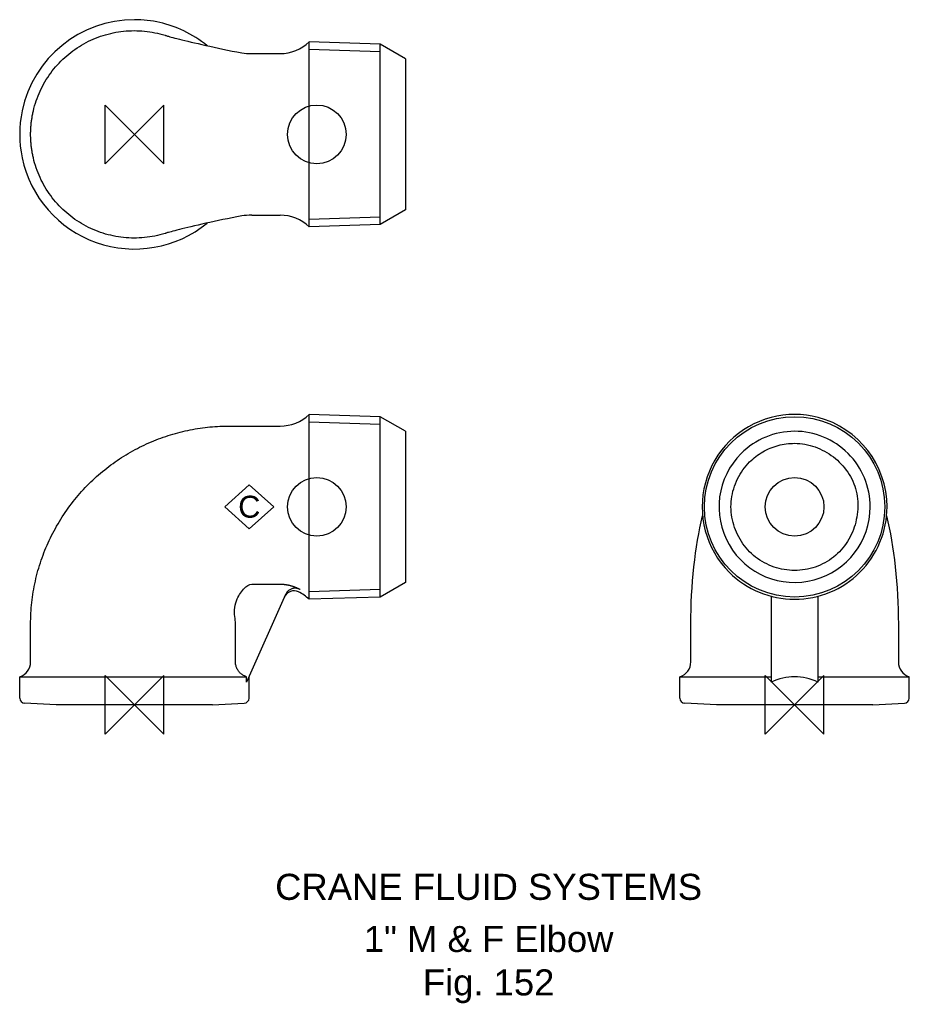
# Model space of a CAD drawing. Extents: x -22 to 149, y -57 to 131.
import ezdxf

# ---------------------------------------------------------------- set-up
doc = ezdxf.new("R2010")
doc.units = 0
doc.header["$MEASUREMENT"] = 0
doc.layers.get('0').update_dxf_attribs({"linetype": 'CONTINUOUS'})
for name, color, linetype in [('DETAIL', 2, 'CONTINUOUS'), ('ORIGIN', 6, 'CONTINUOUS'), ('SYMBOL', 3, 'CONTINUOUS')]:
    doc.layers.add(name, color=color, linetype=linetype)
doc.layers.add('TEXT', color=7, linetype='CONTINUOUS', lineweight=13)
doc.styles.add('fastrack', font='ARIAL.TTF')

# ---------------------------------------------------------------- blocks, each defined once
blk = doc.blocks.new('C Symbol')
at = {"layer": 'SYMBOL'}
for p, q in [((-10, 0), (0, 9)), ((0, 9), (10, 0)), ((0, -9), (-10, 0)), ((10, 0), (0, -9))]:
    blk.add_line(p, q, dxfattribs=at)
at = {"layer": 'SYMBOL', "insert": (0, 0), "char_height": 9, "attachment_point": 5, "style": 'fastrack'}
blk.add_mtext('C', dxfattribs=at)
blk = doc.blocks.new('ZPO')
at = {"layer": 'ORIGIN'}
for p, q in [((-20, 20), (20, -20)), ((20, 20), (-20, -20)), ((-20, -20), (-20, 20)), ((20, -20), (20, 20))]:
    blk.add_line(p, q, dxfattribs=at)

msp = doc.modelspace()

# ---------------------------------------------------------------- linework, layer by layer
at = {"layer": 'DETAIL'}
for p, q in [((33.5, 113.97), (33.5, 127.2)), ((47.15, 126.77), (33.5, 127.2)), ((33.5, 91.74), (33.5, 127.2)), ((47.15, 92.17), (47.15, 126.77)), ((52, 123.97), (47.15, 126.77)), ((47.15, 92.17), (47.15, 126.77)), ((22.5, 124.97), (27.96, 124.97)), ((47.15, 125.29), (33.5, 125.72)), ((52, 123.97), (52, 109.46)), ((33.5, 104.97), (33.5, 113.97)), ((52, 109.46), (52, 99.23)), ((33.5, 91.74), (33.5, 104.97)), ((52, 99.23), (52, 94.97)), ((52, 94.97), (47.15, 92.17)), ((22.5, 93.97), (27.96, 93.97)), ((33.5, 93.22), (47.15, 93.65)), ((47.15, 92.17), (33.5, 91.74)), ((33.5, 55.15), (33.5, 55.73)), ((47.15, 55.3), (33.5, 55.73)), ((33.5, 20.27), (33.5, 55.73)), ((33.5, 25.45), (33.5, 55.15)), ((47.15, 20.7), (47.15, 55.3)), ((52, 52.5), (47.15, 55.3)), ((47.15, 20.7), (47.15, 55.3)), ((47.15, 53.82), (33.5, 54.25)), ((52, 52.5), (52, 48.26)), ((52, 48.26), (52, 23.5)), ((33.5, 20.27), (33.5, 25.45)), ((22.5, 23.17), (27.96, 23.17)), ((52, 23.5), (47.15, 20.7)), ((28.97, 21.16), (21.53, 4.35)), ((33.5, 21.75), (47.15, 22.18)), ((122.13, 20.85), (122.13, 4.35)), ((131.13, 4.35), (131.13, 20.85)), ((47.15, 20.7), (33.5, 20.27)), ((19.38, 8.26), (19.38, 15.5)), ((106.73, 8.26), (106.73, 15.5)), ((146.53, 15.5), (146.53, 8.26)), ((-22, 5.4), (-21.53, 5.4)), ((-22, 1.32), (-22, 5.4)), ((-21.53, 5.4), (21.53, 5.4)), ((21.53, 4.35), (21.53, 5.4)), ((22, 1.32), (22, 5.4)), ((104.63, 5.4), (122.13, 5.4)), ((104.63, 1.32), (104.63, 5.4)), ((131.13, 5.4), (146.48, 5.4)), ((146.48, 5.4), (148.63, 5.4)), ((148.63, 1.32), (148.63, 5.4)), ((-15, 0), (-21.05, 0.32)), ((15, 0), (-15, 0)), ((15, 0), (21.05, 0.32)), ((111.63, 0), (105.58, 0.32)), ((141.63, 0), (147.68, 0.32)), ((141.63, 0), (111.63, 0))]:
    msp.add_line(p, q, dxfattribs=at)
at = {"layer": 'DETAIL', "flags": 128}
for points in [[(-19.38, 113.97), (-19.26, 114.46), (-19.13, 114.94), (-18.99, 115.43), (-18.83, 115.9), (-18.66, 116.38), (-18.48, 116.85), (-18.29, 117.31), (-18.09, 117.77), (-17.87, 118.23), (-17.65, 118.67), (-17.41, 119.12), (-17.16, 119.55), (-16.9, 119.98), (-16.62, 120.41), (-16.34, 120.82), (-16.05, 121.23), (-15.75, 121.63), (-15.44, 122.03), (-15.11, 122.41), (-14.78, 122.79), (-14.44, 123.16), (-14.09, 123.52), (-13.73, 123.87), (-13.36, 124.22), (-12.99, 124.55), (-12.6, 124.87), (-12.21, 125.19), (-11.81, 125.49), (-11.4, 125.78), (-10.98, 126.07), (-10.56, 126.34), (-10.13, 126.6), (-9.69, 126.85), (-9.25, 127.09), (-8.8, 127.32), (-8.35, 127.53), (-7.89, 127.74), (-7.43, 127.93), (-6.96, 128.11), (-6.48, 128.28), (-6.01, 128.44), (-5.53, 128.59), (-5.04, 128.72), (-4.55, 128.84), (-4.06, 128.95), (-3.57, 129.05), (-3.07, 129.13), (-2.58, 129.2), (-2.08, 129.26), (-1.57, 129.31), (-1.07, 129.34), (-0.57, 129.36), (-0.07, 129.37), (0.44, 129.36), (0.94, 129.35), (1.44, 129.32), (1.94, 129.27), (2.44, 129.22), (2.94, 129.15), (3.44, 129.07), (3.93, 128.98), (4.42, 128.87), (4.91, 128.76), (5.4, 128.63), (5.88, 128.48)], [(5.88, 128.48), (5.91, 128.47), (5.95, 128.46), (6.01, 128.44), (6.1, 128.41), (6.23, 128.38), (6.38, 128.33), (6.57, 128.28), (6.81, 128.21), (7.08, 128.14), (7.4, 128.05), (7.76, 127.95), (8.17, 127.85), (8.62, 127.73), (9.11, 127.61), (9.65, 127.48), (10.24, 127.34), (10.86, 127.19), (11.51, 127.03), (12.2, 126.88), (12.93, 126.71), (13.68, 126.54), (14.47, 126.37), (15.29, 126.19), (16.13, 126.01), (16.99, 125.83), (17.87, 125.65), (18.76, 125.46), (19.67, 125.28), (20.59, 125.11), (21.05, 125.05), (21.53, 125.01), (22.01, 124.98), (22.5, 124.97)], [(27.96, 124.97), (28.72, 125.01), (29.48, 125.12), (30.22, 125.3), (30.95, 125.55), (31.64, 125.87), (32.3, 126.25), (32.93, 126.7), (33.5, 127.2)], [(-19.9, 109.47), (-19.9, 109.66), (-19.9, 109.85), (-19.89, 110.04), (-19.89, 110.23), (-19.88, 110.42), (-19.87, 110.6), (-19.86, 110.79), (-19.84, 110.98), (-19.83, 111.17), (-19.81, 111.36), (-19.79, 111.55), (-19.77, 111.73), (-19.75, 111.92), (-19.72, 112.11), (-19.7, 112.3), (-19.67, 112.48), (-19.64, 112.67), (-19.61, 112.86), (-19.58, 113.04), (-19.54, 113.23), (-19.5, 113.42), (-19.47, 113.6), (-19.43, 113.79), (-19.38, 113.97)], [(-19.38, 104.97), (-19.43, 105.15), (-19.47, 105.34), (-19.5, 105.52), (-19.54, 105.71), (-19.58, 105.9), (-19.61, 106.08), (-19.64, 106.27), (-19.67, 106.46), (-19.7, 106.64), (-19.72, 106.83), (-19.75, 107.02), (-19.77, 107.21), (-19.79, 107.39), (-19.81, 107.58), (-19.83, 107.77), (-19.84, 107.96), (-19.86, 108.15), (-19.87, 108.34), (-19.88, 108.53), (-19.89, 108.71), (-19.89, 108.9), (-19.9, 109.09), (-19.9, 109.28), (-19.9, 109.47)], [(5.88, 90.46), (5.39, 90.31), (4.91, 90.18), (4.42, 90.07), (3.93, 89.96), (3.43, 89.87), (2.94, 89.79), (2.44, 89.72), (1.94, 89.67), (1.44, 89.62), (0.94, 89.59), (0.43, 89.58), (-0.07, 89.57), (-0.57, 89.58), (-1.07, 89.6), (-1.58, 89.63), (-2.08, 89.68), (-2.58, 89.74), (-3.07, 89.81), (-3.57, 89.89), (-4.06, 89.99), (-4.55, 90.1), (-5.04, 90.22), (-5.52, 90.35), (-6.01, 90.5), (-6.48, 90.66), (-6.96, 90.83), (-7.42, 91.01), (-7.89, 91.2), (-8.35, 91.41), (-8.8, 91.62), (-9.25, 91.85), (-9.69, 92.09), (-10.13, 92.34), (-10.56, 92.6), (-10.98, 92.88), (-11.4, 93.16), (-11.81, 93.45), (-12.21, 93.75), (-12.6, 94.07), (-12.99, 94.39), (-13.36, 94.72), (-13.73, 95.07), (-14.09, 95.42), (-14.44, 95.78), (-14.78, 96.15), (-15.11, 96.53), (-15.44, 96.91), (-15.75, 97.31), (-16.05, 97.71), (-16.34, 98.12), (-16.63, 98.53), (-16.9, 98.96), (-17.16, 99.39), (-17.41, 99.82), (-17.65, 100.27), (-17.87, 100.71), (-18.09, 101.17), (-18.29, 101.63), (-18.48, 102.09), (-18.66, 102.56), (-18.83, 103.04), (-18.99, 103.51), (-19.13, 104), (-19.26, 104.48), (-19.38, 104.97)], [(22.5, 93.97), (22.01, 93.96), (21.53, 93.93), (21.05, 93.89), (20.58, 93.83), (19.67, 93.67), (18.76, 93.48), (17.86, 93.29), (16.98, 93.11), (16.12, 92.93), (15.28, 92.75), (14.47, 92.57), (13.68, 92.4), (12.93, 92.23), (12.2, 92.07), (11.51, 91.91), (10.85, 91.75), (10.23, 91.6), (9.65, 91.46), (9.12, 91.33), (8.62, 91.21), (8.17, 91.09), (7.76, 90.99), (7.4, 90.89), (7.08, 90.8), (6.8, 90.73), (6.57, 90.66), (6.38, 90.61), (6.23, 90.56), (6.11, 90.53), (6.01, 90.5), (5.95, 90.48), (5.91, 90.47), (5.88, 90.46)], [(33.5, 91.74), (32.92, 92.24), (32.3, 92.69), (31.64, 93.07), (30.94, 93.39), (30.22, 93.64), (29.47, 93.82), (28.72, 93.93), (27.96, 93.97)], [(-19.9, 15.5), (-19.9, 16.02), (-19.89, 16.54), (-19.87, 17.06), (-19.84, 17.58), (-19.81, 18.1), (-19.77, 18.62), (-19.73, 19.14), (-19.67, 19.65), (-19.61, 20.17), (-19.55, 20.69), (-19.47, 21.2), (-19.39, 21.71), (-19.3, 22.23), (-19.21, 22.74), (-19.1, 23.25), (-18.99, 23.75), (-18.88, 24.26), (-18.75, 24.76), (-18.62, 25.27), (-18.49, 25.77), (-18.34, 26.27), (-18.19, 26.76), (-18.04, 27.26), (-17.87, 27.75), (-17.7, 28.24), (-17.53, 28.72), (-17.34, 29.21), (-17.15, 29.69), (-16.96, 30.17), (-16.75, 30.64), (-16.54, 31.11), (-16.33, 31.58), (-16.11, 32.05), (-15.88, 32.51), (-15.65, 32.97), (-15.41, 33.43), (-15.16, 33.88), (-14.91, 34.33), (-14.65, 34.77), (-14.39, 35.22), (-14.12, 35.65), (-13.84, 36.09), (-13.56, 36.52), (-13.27, 36.94), (-12.98, 37.36), (-12.68, 37.78), (-12.38, 38.19), (-12.07, 38.6), (-11.76, 39.01), (-11.44, 39.4), (-11.12, 39.8), (-10.79, 40.19), (-10.45, 40.57), (-10.12, 40.95), (-9.77, 41.33), (-9.42, 41.7), (-9.07, 42.07), (-8.72, 42.43), (-8.35, 42.78), (-7.99, 43.13), (-7.62, 43.48), (-7.24, 43.82), (-6.86, 44.15), (-6.48, 44.48), (-6.09, 44.8), (-5.7, 45.12), (-5.31, 45.43), (-4.91, 45.74), (-4.51, 46.04), (-4.1, 46.34), (-3.7, 46.63), (-3.28, 46.91), (-2.87, 47.19), (-2.45, 47.47), (-2.03, 47.73), (-1.6, 47.99), (-1.17, 48.25), (-0.74, 48.5), (-0.31, 48.74), (0.13, 48.98), (0.57, 49.21), (1.01, 49.44), (1.45, 49.66), (1.9, 49.87), (2.34, 50.08), (2.8, 50.28), (3.25, 50.48), (3.7, 50.67), (4.16, 50.85), (4.62, 51.03), (5.08, 51.2), (5.54, 51.36), (6, 51.52), (6.47, 51.68), (6.93, 51.82), (7.4, 51.96), (7.87, 52.1), (8.34, 52.23), (8.81, 52.35), (9.28, 52.46), (9.75, 52.57), (10.22, 52.68), (10.7, 52.77), (11.17, 52.86), (11.65, 52.95), (12.12, 53.03), (12.6, 53.1), (13.07, 53.17), (13.55, 53.23), (14.02, 53.28), (14.5, 53.33), (14.97, 53.37), (15.45, 53.41), (15.92, 53.44), (16.4, 53.46), (16.87, 53.48), (17.34, 53.49), (17.81, 53.5), (18.29, 53.5), (18.76, 53.5), (19.23, 53.5), (19.7, 53.5), (20.16, 53.5), (20.63, 53.5), (21.1, 53.5), (21.57, 53.5), (22.03, 53.5), (22.5, 53.5)], [(22.5, 53.5), (22.73, 53.5), (22.95, 53.5), (23.18, 53.5), (23.41, 53.5), (23.64, 53.5), (23.86, 53.5), (24.09, 53.5), (24.32, 53.5), (24.55, 53.5), (24.77, 53.5), (25, 53.5), (25.23, 53.5), (25.46, 53.5), (25.68, 53.5), (25.91, 53.5), (26.14, 53.5), (26.37, 53.5), (26.59, 53.5), (26.82, 53.5), (27.05, 53.5), (27.28, 53.5), (27.5, 53.5), (27.73, 53.5), (27.96, 53.5)], [(118.01, 46.63), (118.3, 46.91), (118.59, 47.18), (118.9, 47.43), (119.21, 47.68), (119.53, 47.92), (119.85, 48.14), (120.19, 48.36), (120.53, 48.56), (120.88, 48.76), (121.24, 48.94), (121.6, 49.11), (121.96, 49.27), (122.33, 49.42), (122.71, 49.55), (123.09, 49.67), (123.47, 49.78), (123.86, 49.88), (124.25, 49.96), (124.64, 50.04), (125.04, 50.09), (125.44, 50.14), (125.83, 50.17), (126.23, 50.19), (126.63, 50.2)], [(126.63, 50.2), (127.13, 50.19), (127.63, 50.15), (128.12, 50.1), (128.62, 50.02), (129.11, 49.92), (129.6, 49.8), (130.08, 49.66), (130.55, 49.5), (131.02, 49.32), (131.49, 49.13), (131.94, 48.91), (132.39, 48.68), (132.82, 48.43), (133.25, 48.16), (133.67, 47.87), (134.07, 47.57), (134.47, 47.26), (134.85, 46.93), (135.21, 46.58), (135.57, 46.22), (135.9, 45.85), (136.23, 45.47), (136.53, 45.07), (136.82, 44.66), (137.09, 44.24), (137.35, 43.81), (137.58, 43.36), (137.8, 42.91), (137.99, 42.45), (138.16, 41.98), (138.31, 41.5), (138.44, 41.02), (138.55, 40.53), (138.63, 40.04), (138.7, 39.54), (138.74, 39.05), (138.76, 38.55), (138.77, 38.05), (138.75, 37.54), (138.71, 37.04), (138.65, 36.55), (138.57, 36.05), (138.47, 35.56), (138.36, 35.07), (138.22, 34.58), (138.07, 34.1), (137.9, 33.63), (137.71, 33.16), (137.5, 32.7), (137.28, 32.25), (137.03, 31.81), (136.78, 31.38), (136.5, 30.96), (136.21, 30.55), (135.9, 30.15), (135.57, 29.77), (135.24, 29.4), (134.88, 29.04), (134.51, 28.71), (134.12, 28.38), (133.72, 28.08), (133.31, 27.79), (132.88, 27.52), (132.44, 27.27), (131.99, 27.04), (131.53, 26.83), (131.07, 26.64), (130.59, 26.46), (130.11, 26.31), (129.62, 26.18), (129.13, 26.06), (128.64, 25.97), (128.14, 25.89), (127.64, 25.84), (127.13, 25.81), (126.63, 25.8)], [(126.63, 25.8), (126.13, 25.81), (125.63, 25.84), (125.13, 25.89), (124.63, 25.97), (124.13, 26.06), (123.64, 26.18), (123.16, 26.31), (122.68, 26.46), (122.2, 26.64), (121.74, 26.83), (121.28, 27.04), (120.83, 27.27), (120.39, 27.52), (119.96, 27.79), (119.54, 28.07), (119.14, 28.38), (118.75, 28.7), (118.37, 29.03), (118.01, 29.38), (117.66, 29.75), (117.33, 30.13), (117.02, 30.53), (116.72, 30.93), (116.44, 31.35), (116.17, 31.78), (115.92, 32.22), (115.69, 32.67), (115.48, 33.12), (115.29, 33.59), (115.11, 34.06), (114.96, 34.54), (114.82, 35.02), (114.71, 35.51), (114.61, 36.01), (114.53, 36.5), (114.48, 37), (114.44, 37.5), (114.43, 38.01), (114.44, 38.51), (114.47, 39.01), (114.53, 39.51), (114.6, 40.01), (114.7, 40.5), (114.81, 41), (114.95, 41.48), (115.11, 41.96), (115.28, 42.44), (115.48, 42.9), (115.69, 43.36), (115.92, 43.81), (116.17, 44.25), (116.43, 44.68), (116.72, 45.1), (117.02, 45.5), (117.33, 45.89), (117.66, 46.27), (118.01, 46.63)], [(106.73, 15.5), (106.74, 16.9), (106.77, 18.29), (106.82, 19.69), (106.88, 21.08), (106.97, 22.46), (107.07, 23.83), (107.19, 25.17), (107.33, 26.5), (107.48, 27.81), (107.65, 29.09), (107.83, 30.36), (108.03, 31.59), (108.25, 32.8), (108.48, 33.98), (108.72, 35.13), (108.99, 36.25)], [(144.28, 36.26), (144.54, 35.14), (144.78, 33.99), (145.01, 32.81), (145.23, 31.6), (145.43, 30.36), (145.62, 29.1), (145.79, 27.81), (145.94, 26.5), (146.07, 25.17), (146.19, 23.82), (146.29, 22.46), (146.38, 21.08), (146.45, 19.69), (146.49, 18.3), (146.52, 16.9), (146.53, 15.5)], [(19.38, 15.5), (19.37, 15.87), (19.34, 16.24), (19.3, 16.61), (19.26, 16.99), (19.22, 17.38), (19.21, 17.79), (19.22, 18.24), (19.26, 18.71), (19.34, 19.17), (19.45, 19.59), (19.57, 19.98), (19.71, 20.33), (19.85, 20.64), (20, 20.92), (20.16, 21.2), (20.33, 21.46), (20.52, 21.72), (20.72, 21.96), (20.93, 22.2), (21.15, 22.42), (21.4, 22.65), (21.75, 22.93), (22.11, 23.1), (22.5, 23.17)], [(27.96, 23.17), (28.03, 23.17), (28.11, 23.17), (28.19, 23.16), (28.26, 23.16), (28.34, 23.16), (28.41, 23.15), (28.49, 23.15), (28.57, 23.14), (28.64, 23.14), (28.72, 23.13), (28.79, 23.12), (28.87, 23.11), (28.94, 23.1), (29.02, 23.09), (29.1, 23.08), (29.17, 23.07), (29.25, 23.06), (29.32, 23.05), (29.39, 23.03), (29.47, 23.02), (29.54, 23), (29.62, 22.99), (29.69, 22.97), (29.77, 22.95)], [(29.77, 22.95), (29.86, 22.93), (29.94, 22.91), (30.03, 22.88), (30.12, 22.86), (30.21, 22.83), (30.3, 22.8), (30.38, 22.77), (30.47, 22.74), (30.56, 22.71), (30.64, 22.68), (30.73, 22.65), (30.82, 22.62), (30.9, 22.58), (30.99, 22.55), (31.07, 22.51), (31.15, 22.47), (31.24, 22.43), (31.32, 22.39), (31.4, 22.35), (31.49, 22.31), (31.57, 22.27), (31.65, 22.23), (31.73, 22.18), (31.81, 22.14)], [(31.81, 22.14), (31.69, 22.2), (31.56, 22.26), (31.42, 22.3), (31.29, 22.34), (31.15, 22.37), (31.01, 22.39), (30.87, 22.39), (30.73, 22.39), (30.59, 22.38), (30.45, 22.35), (30.31, 22.32), (30.18, 22.28), (30.05, 22.23), (29.92, 22.17), (29.8, 22.1), (29.68, 22.02), (29.57, 21.94), (29.46, 21.84), (29.36, 21.74), (29.27, 21.64), (29.18, 21.52), (29.1, 21.41), (29.03, 21.28), (28.97, 21.16)], [(-19.9, 8.26), (-19.9, 8.56), (-19.9, 8.86), (-19.9, 9.17), (-19.9, 9.47), (-19.9, 9.77), (-19.9, 10.07), (-19.9, 10.37), (-19.9, 10.67), (-19.9, 10.98), (-19.9, 11.28), (-19.9, 11.58), (-19.9, 11.88), (-19.9, 12.18), (-19.9, 12.48), (-19.9, 12.79), (-19.9, 13.09), (-19.9, 13.39), (-19.9, 13.69), (-19.9, 13.99), (-19.9, 14.29), (-19.9, 14.6), (-19.9, 14.9), (-19.9, 15.2), (-19.9, 15.5)], [(21.53, 5.4), (21.38, 5.45), (21.23, 5.51), (21.09, 5.58), (20.95, 5.65), (20.81, 5.73), (20.68, 5.82), (20.55, 5.91), (20.42, 6.01), (20.3, 6.12), (20.19, 6.24), (20.09, 6.36), (19.99, 6.48), (19.89, 6.61), (19.81, 6.74), (19.73, 6.88), (19.66, 7.03), (19.59, 7.17), (19.54, 7.32), (19.49, 7.47), (19.45, 7.63), (19.42, 7.79), (19.4, 7.94), (19.39, 8.1), (19.38, 8.26)]]:
    msp.add_lwpolyline(points, dxfattribs=at)
at = {"layer": 'DETAIL'}
msp.add_circle((126.63, 38), 17.3, dxfattribs=at)
for centre, radius, start, end in [((0, 109.47), 22, 89.9527, 168.1971), ((0, 109.47), 22, 64.4663, 89.9527), ((0, 109.47), 22, 50.6503, 64.4663), ((0, 109.47), 22, 168.1971, 191.8029), ((0, 109.47), 22, 191.8029, 309.3505), ((27.96, 61.5), 8, 270, 313.8544), ((126.63, 38), 17.73, 104.7017, 225.0484), ((126.63, 38), 17.73, 75.2982, 104.7017), ((126.63, 38), 17.73, 0, 75.2982), ((126.63, 38), 14.5, 90.024, 134.9526), ((126.63, 38), 14.5, 0, 90.024), ((126.63, 38), 14.5, 134.9526, 0), ((126.63, 38), 17.73, 269.974, 0), ((126.63, 38), 17.73, 225.0484, 269.974), ((30.6, 19.89), 2, 63.8891, 156.1314), ((27.96, 14.5), 8, 46.1413, 63.8891), ((-22.9, 8.26), 3, 287.4576, 0), ((103.73, 8.26), 3, 287.4576, 0), ((149.53, 8.26), 3, 180, 252.5424), ((-21, 1.32), 1, 180, 267), ((21, 1.32), 1, 273, 0), ((105.63, 1.32), 1, 180, 267), ((147.63, 1.32), 1, 273, 0)]:
    msp.add_arc(centre, radius, start, end, dxfattribs=at)
msp.add_ellipse((126.63, -44.32), major_axis=(0, -49.72), ratio=0.442484, start_param=2.935593, end_param=3.347592, dxfattribs=at)
at = {"layer": 'ORIGIN'}
for centre in [(35, 109.47), (35, 38), (126.63, 38)]:
    msp.add_circle(centre, 5.63, dxfattribs=at)

# ---------------------------------------------------------------- block references
at = {"xscale": 0.46875, "yscale": 0.46875, "zscale": 0.46875}
msp.add_blockref('C Symbol', (22.04, 38), dxfattribs=at)
at = {"layer": 'ORIGIN', "xscale": 0.28125, "yscale": 0.28125, "zscale": 0.28125}
for p in [(0, 109.47), (0, 0), (126.63, 0)]:
    msp.add_blockref('ZPO', p, dxfattribs=at)

# ---------------------------------------------------------------- texts
at = {"layer": 'TEXT', "char_height": 5, "attachment_point": 2, "style": 'fastrack'}
for s, insert in [('CRANE FLUID SYSTEMS', (67.94, -32.4)), ('\\A1;1" M & F Elbow\\PFig. 152', (67.94, -42.4))]:
    msp.add_mtext(s, dxfattribs=dict(at, insert=insert))

doc.saveas('drawing.dxf')
